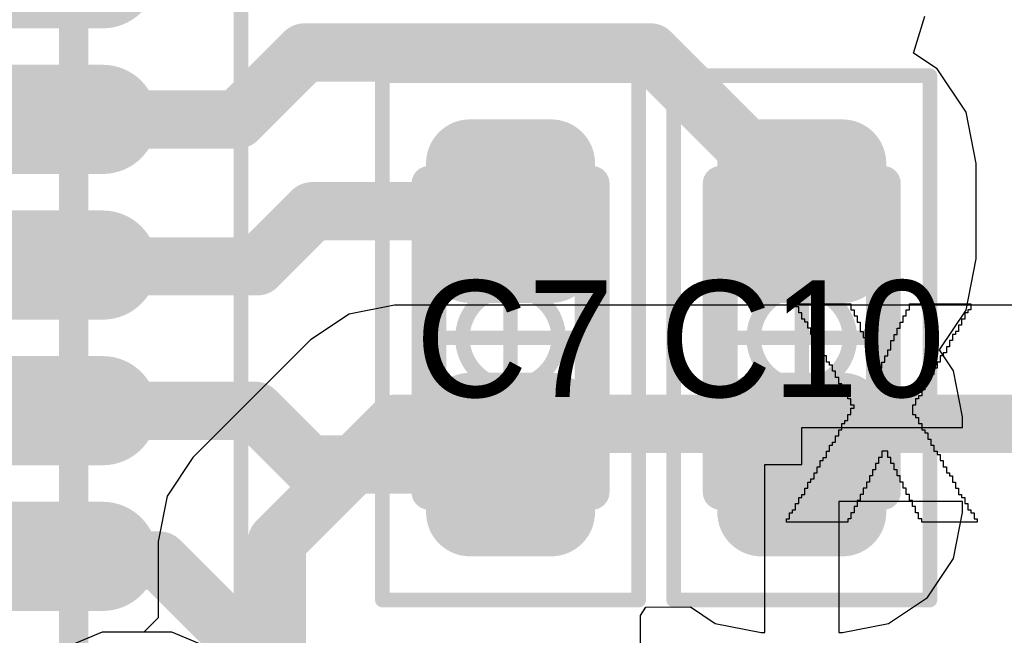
# Model space of a CAD drawing. Header units: millimetres. Extents: x -0.08 to 3.17, y -0.08 to 4.88.
# Tile 189 of 256: x 1.6266 to 1.7597, y 2.8456 to 2.9288. Entities that reach past the tile are written whole.
import ezdxf

# ---------------------------------------------------------------- set-up
doc = ezdxf.new("R2010")
doc.units = ezdxf.units.MM
doc.header["$MEASUREMENT"] = 0
for name, color, linetype in [('BottomLayer', 5, 'Continuous'), ('BottomOverlay', 54, 'Continuous'), ('Mechanical13', 56, 'Continuous'), ('Mechanical15', 56, 'Continuous'), ('Mechanical2', 216, 'Continuous'), ('MidLayer1', 16, 'Continuous'), ('TopLayer', 1, 'Continuous'), ('TopPaste', 8, 'Continuous'), ('TopSolder', 216, 'Continuous')]:
    doc.layers.add(name, color=color, linetype=linetype)

# ---------------------------------------------------------------- blocks, each defined once
blk = doc.blocks.new('QFN50P500X500X100_HS_33N_502')
at = {"layer": 'Mechanical13', "const_width": 0.00394}
blk.add_lwpolyline([(0.09843, 0.09843), (-0.09843, 0.09843)], dxfattribs=at)
at = {"layer": 'Mechanical15', "const_width": 0.00197}
blk.add_lwpolyline([(0.12106, 0.12106), (-0.12106, 0.12106)], dxfattribs=at)
at = {"layer": 'TopLayer', "const_width": 0.01083}
for points in [[(0.00984, 0.10236), (0.00984, 0.08858)], [(0.02953, 0.10236), (0.02953, 0.08858)], [(0.04921, 0.10236), (0.04921, 0.08858)], [(0.0689, 0.10236), (0.0689, 0.08858)]]:
    blk.add_lwpolyline(points, dxfattribs=at)
at = {"layer": 'TopLayer', "const_width": 0.00541}
for points in [[(0.00714, 0.10236, 1), (0.01255, 0.10236, 1)], [(0.02682, 0.10236, 1), (0.03223, 0.10236, 1)], [(0.04651, 0.10236, 1), (0.05192, 0.10236, 1)], [(0.06619, 0.10236, 1), (0.0716, 0.10236, 1)], [(0.00714, 0.08858, 1), (0.01255, 0.08858, 1)], [(0.02682, 0.08858, 1), (0.03223, 0.08858, 1)], [(0.04651, 0.08858, 1), (0.05192, 0.08858, 1)], [(0.06619, 0.08858, 1), (0.0716, 0.08858, 1)]]:
    blk.add_lwpolyline(points, format="xyb", close=True, dxfattribs=at)
at = {"layer": 'TopPaste', "const_width": 0.01083}
for points in [[(0.00984, 0.10236), (0.00984, 0.08858)], [(0.02953, 0.10236), (0.02953, 0.08858)], [(0.04921, 0.10236), (0.04921, 0.08858)], [(0.0689, 0.10236), (0.0689, 0.08858)]]:
    blk.add_lwpolyline(points, dxfattribs=at)
at = {"layer": 'TopPaste', "const_width": 0.00541}
for points in [[(0.00714, 0.10236, 1), (0.01255, 0.10236, 1)], [(0.02682, 0.10236, 1), (0.03223, 0.10236, 1)], [(0.04651, 0.10236, 1), (0.05192, 0.10236, 1)], [(0.06619, 0.10236, 1), (0.0716, 0.10236, 1)], [(0.00714, 0.08858, 1), (0.01255, 0.08858, 1)], [(0.02682, 0.08858, 1), (0.03223, 0.08858, 1)], [(0.04651, 0.08858, 1), (0.05192, 0.08858, 1)], [(0.06619, 0.08858, 1), (0.0716, 0.08858, 1)]]:
    blk.add_lwpolyline(points, format="xyb", close=True, dxfattribs=at)
at = {"layer": 'TopSolder', "const_width": 0.01476}
for points in [[(-0.00984, 0.10236), (-0.00984, 0.08858)], [(0.00984, 0.10236), (0.00984, 0.08858)], [(0.02953, 0.10236), (0.02953, 0.08858)], [(0.04921, 0.10236), (0.04921, 0.08858)], [(0.0689, 0.10236), (0.0689, 0.08858)]]:
    blk.add_lwpolyline(points, dxfattribs=at)
at = {"layer": 'TopSolder', "const_width": 0.00738}
for points in [[(-0.01353, 0.10236, 1), (-0.00615, 0.10236, 1)], [(0.00615, 0.10236, 1), (0.01353, 0.10236, 1)], [(0.02584, 0.10236, 1), (0.03322, 0.10236, 1)], [(0.04552, 0.10236, 1), (0.0529, 0.10236, 1)], [(0.06521, 0.10236, 1), (0.07259, 0.10236, 1)], [(-0.01353, 0.08858, 1), (-0.00615, 0.08858, 1)], [(0.00615, 0.08858, 1), (0.01353, 0.08858, 1)], [(0.02584, 0.08858, 1), (0.03322, 0.08858, 1)], [(0.04552, 0.08858, 1), (0.0529, 0.08858, 1)], [(0.06521, 0.08858, 1), (0.07259, 0.08858, 1)]]:
    blk.add_lwpolyline(points, format="xyb", close=True, dxfattribs=at)
blk = doc.blocks.new('CAP_0402_525')
at = {"layer": 'Mechanical13', "const_width": 0.00472}
for points in [[(0.02087, 0.01102), (-0.02087, 0.01102)], [(-0.02087, -0.01102), (-0.02087, 0.01102)], [(0.02087, -0.01102), (0.02087, 0.01102)], [(0.02087, -0.01102), (-0.02087, -0.01102)]]:
    blk.add_lwpolyline(points, dxfattribs=at)
at = {"layer": 'Mechanical13', "const_width": 0.00236}
for points in [[(-0.02205, 0.01102, 1), (-0.01969, 0.01102, 1)], [(-0.02205, 0.01102, 1), (-0.01969, 0.01102, 1)], [(0.01969, 0.01102, 1), (0.02205, 0.01102, 1)], [(0.01969, 0.01102, 1), (0.02205, 0.01102, 1)], [(-0.02205, -0.01102, 1), (-0.01969, -0.01102, 1)], [(-0.02205, -0.01102, 1), (-0.01969, -0.01102, 1)], [(0.01969, -0.01102, 1), (0.02205, -0.01102, 1)], [(0.01969, -0.01102, 1), (0.02205, -0.01102, 1)]]:
    blk.add_lwpolyline(points, format="xyb", close=True, dxfattribs=at)
at = {"layer": 'Mechanical15', "const_width": 0.00197}
for points in [[(0.03543, 0.01732), (-0.03543, 0.01732)], [(-0.03543, -0.01732), (-0.03543, 0.01732)], [(0.03543, -0.01732), (0.03543, 0.01732)], [(0, -0.00866), (0, 0.00866)], [(0.00866, 0), (-0.00866, 0)], [(0.03543, -0.01732), (-0.03543, -0.01732)]]:
    blk.add_lwpolyline(points, dxfattribs=at)
at = {"layer": 'Mechanical15'}
for points, const_width in [([(-0.03593, 0.01732, 1), (-0.03494, 0.01732, 1)], 0.000984), ([(-0.03593, 0.01732, 1), (-0.03494, 0.01732, 1)], 0.000984), ([(0.03494, 0.01732, 1), (0.03593, 0.01732, 1)], 0.000984), ([(0.03494, 0.01732, 1), (0.03593, 0.01732, 1)], 0.000984), ([(-0.00049, 0.00866, 1), (0.00049, 0.00866, 1)], 0.000984), ([(0.0065, 0, 1), (-0.0065, 0, 1)], 0.00197), ([(-0.00915, 0, 1), (-0.00817, 0, 1)], 0.000984), ([(-0.00699, 0, 1), (-0.006, 0, 1)], 0.000984), ([(0.006, 0, 1), (0.00699, 0, 1)], 0.000984), ([(0.00817, 0, 1), (0.00915, 0, 1)], 0.000984), ([(-0.00049, -0.00866, 1), (0.00049, -0.00866, 1)], 0.000984), ([(-0.03593, -0.01732, 1), (-0.03494, -0.01732, 1)], 0.000984), ([(-0.03593, -0.01732, 1), (-0.03494, -0.01732, 1)], 0.000984), ([(0.03494, -0.01732, 1), (0.03593, -0.01732, 1)], 0.000984), ([(0.03494, -0.01732, 1), (0.03593, -0.01732, 1)], 0.000984)]:
    blk.add_lwpolyline(points, format="xyb", close=True, dxfattribs=dict(at, const_width=const_width))
at = {"layer": 'TopLayer', "const_width": 0.00594}
for points in [[(-0.02656, 0.00548, 1), (-0.02062, 0.00548, 1)], [(-0.01363, 0.00548, 1), (-0.00769, 0.00548, 1)], [(0.00769, 0.00548, 1), (0.01363, 0.00548, 1)], [(0.02062, 0.00548, 1), (0.02656, 0.00548, 1)], [(-0.02656, -0.00548, 1), (-0.02062, -0.00548, 1)], [(-0.01363, -0.00548, 1), (-0.00769, -0.00548, 1)], [(0.00769, -0.00548, 1), (0.01363, -0.00548, 1)], [(0.02062, -0.00548, 1), (0.02656, -0.00548, 1)]]:
    blk.add_lwpolyline(points, format="xyb", close=True, dxfattribs=at)
at = {"layer": 'TopLayer'}
for points in [[(-0.01066, 0.01142), (-0.02359, 0.01142), (-0.01066, -0.01142), (-0.02359, -0.01142)], [(0.01066, -0.01142), (0.02359, -0.01142), (0.01066, 0.01142), (0.02359, 0.01142)], [(-0.00472, 0.00548), (-0.02953, 0.00548), (-0.00472, -0.00548), (-0.02953, -0.00548)], [(0.00472, -0.00548), (0.02953, -0.00548), (0.00472, 0.00548), (0.02953, 0.00548)]]:
    blk.add_solid(points, dxfattribs=at)
at = {"layer": 'TopPaste', "const_width": 0.00594}
for points in [[(-0.02656, 0.00548, 1), (-0.02062, 0.00548, 1)], [(-0.01363, 0.00548, 1), (-0.00769, 0.00548, 1)], [(0.00769, 0.00548, 1), (0.01363, 0.00548, 1)], [(0.02062, 0.00548, 1), (0.02656, 0.00548, 1)], [(-0.02656, -0.00548, 1), (-0.02062, -0.00548, 1)], [(-0.01363, -0.00548, 1), (-0.00769, -0.00548, 1)], [(0.00769, -0.00548, 1), (0.01363, -0.00548, 1)], [(0.02062, -0.00548, 1), (0.02656, -0.00548, 1)]]:
    blk.add_lwpolyline(points, format="xyb", close=True, dxfattribs=at)
at = {"layer": 'TopPaste'}
for points in [[(-0.01066, 0.01142), (-0.02359, 0.01142), (-0.01066, -0.01142), (-0.02359, -0.01142)], [(0.01066, -0.01142), (0.02359, -0.01142), (0.01066, 0.01142), (0.02359, 0.01142)], [(-0.00472, 0.00548), (-0.02953, 0.00548), (-0.00472, -0.00548), (-0.02953, -0.00548)], [(0.00472, -0.00548), (0.02953, -0.00548), (0.00472, 0.00548), (0.02953, 0.00548)]]:
    blk.add_solid(points, dxfattribs=at)
at = {"layer": 'TopSolder', "const_width": 0.00594}
for points in [[(-0.02656, 0.00548, 1), (-0.02062, 0.00548, 1)], [(-0.01363, 0.00548, 1), (-0.00769, 0.00548, 1)], [(0.00769, 0.00548, 1), (0.01363, 0.00548, 1)], [(0.02062, 0.00548, 1), (0.02656, 0.00548, 1)], [(-0.02656, -0.00548, 1), (-0.02062, -0.00548, 1)], [(-0.01363, -0.00548, 1), (-0.00769, -0.00548, 1)], [(0.00769, -0.00548, 1), (0.01363, -0.00548, 1)], [(0.02062, -0.00548, 1), (0.02656, -0.00548, 1)]]:
    blk.add_lwpolyline(points, format="xyb", close=True, dxfattribs=at)
at = {"layer": 'TopSolder'}
for points in [[(-0.01066, 0.01142), (-0.02359, 0.01142), (-0.01066, -0.01142), (-0.02359, -0.01142)], [(0.01066, -0.01142), (0.02359, -0.01142), (0.01066, 0.01142), (0.02359, 0.01142)], [(-0.00472, 0.00548), (-0.02953, 0.00548), (-0.00472, -0.00548), (-0.02953, -0.00548)], [(0.00472, -0.00548), (0.02953, -0.00548), (0.00472, 0.00548), (0.02953, 0.00548)]]:
    blk.add_solid(points, dxfattribs=at)
blk = doc.blocks.new('CAP_0402_527')
at = {"layer": 'Mechanical13', "const_width": 0.00472}
for points in [[(0.02087, 0.01102), (-0.02087, 0.01102)], [(-0.02087, -0.01102), (-0.02087, 0.01102)], [(0.02087, -0.01102), (0.02087, 0.01102)], [(0.02087, -0.01102), (-0.02087, -0.01102)]]:
    blk.add_lwpolyline(points, dxfattribs=at)
at = {"layer": 'Mechanical13', "const_width": 0.00236}
for points in [[(-0.02205, 0.01102, 1), (-0.01969, 0.01102, 1)], [(-0.02205, 0.01102, 1), (-0.01969, 0.01102, 1)], [(0.01969, 0.01102, 1), (0.02205, 0.01102, 1)], [(0.01969, 0.01102, 1), (0.02205, 0.01102, 1)], [(-0.02205, -0.01102, 1), (-0.01969, -0.01102, 1)], [(-0.02205, -0.01102, 1), (-0.01969, -0.01102, 1)], [(0.01969, -0.01102, 1), (0.02205, -0.01102, 1)], [(0.01969, -0.01102, 1), (0.02205, -0.01102, 1)]]:
    blk.add_lwpolyline(points, format="xyb", close=True, dxfattribs=at)
at = {"layer": 'Mechanical15', "const_width": 0.00197}
for points in [[(0.03543, 0.01732), (-0.03543, 0.01732)], [(-0.03543, -0.01732), (-0.03543, 0.01732)], [(0.03543, -0.01732), (0.03543, 0.01732)], [(0, -0.00866), (0, 0.00866)], [(0.00866, 0), (-0.00866, 0)], [(0.03543, -0.01732), (-0.03543, -0.01732)]]:
    blk.add_lwpolyline(points, dxfattribs=at)
at = {"layer": 'Mechanical15'}
for points, const_width in [([(-0.03593, 0.01732, 1), (-0.03494, 0.01732, 1)], 0.000984), ([(-0.03593, 0.01732, 1), (-0.03494, 0.01732, 1)], 0.000984), ([(0.03494, 0.01732, 1), (0.03593, 0.01732, 1)], 0.000984), ([(0.03494, 0.01732, 1), (0.03593, 0.01732, 1)], 0.000984), ([(-0.00049, 0.00866, 1), (0.00049, 0.00866, 1)], 0.000984), ([(0.0065, 0, 1), (-0.0065, 0, 1)], 0.00197), ([(-0.00915, 0, 1), (-0.00817, 0, 1)], 0.000984), ([(-0.00699, 0, 1), (-0.006, 0, 1)], 0.000984), ([(0.006, 0, 1), (0.00699, 0, 1)], 0.000984), ([(0.00817, 0, 1), (0.00915, 0, 1)], 0.000984), ([(-0.00049, -0.00866, 1), (0.00049, -0.00866, 1)], 0.000984), ([(-0.03593, -0.01732, 1), (-0.03494, -0.01732, 1)], 0.000984), ([(-0.03593, -0.01732, 1), (-0.03494, -0.01732, 1)], 0.000984), ([(0.03494, -0.01732, 1), (0.03593, -0.01732, 1)], 0.000984), ([(0.03494, -0.01732, 1), (0.03593, -0.01732, 1)], 0.000984)]:
    blk.add_lwpolyline(points, format="xyb", close=True, dxfattribs=dict(at, const_width=const_width))
at = {"layer": 'TopLayer', "const_width": 0.00594}
for points in [[(-0.02656, 0.00548, 1), (-0.02062, 0.00548, 1)], [(-0.01363, 0.00548, 1), (-0.00769, 0.00548, 1)], [(0.00769, 0.00548, 1), (0.01363, 0.00548, 1)], [(0.02062, 0.00548, 1), (0.02656, 0.00548, 1)], [(-0.02656, -0.00548, 1), (-0.02062, -0.00548, 1)], [(-0.01363, -0.00548, 1), (-0.00769, -0.00548, 1)], [(0.00769, -0.00548, 1), (0.01363, -0.00548, 1)], [(0.02062, -0.00548, 1), (0.02656, -0.00548, 1)]]:
    blk.add_lwpolyline(points, format="xyb", close=True, dxfattribs=at)
at = {"layer": 'TopLayer'}
for points in [[(-0.01066, 0.01142), (-0.02359, 0.01142), (-0.01066, -0.01142), (-0.02359, -0.01142)], [(0.01066, -0.01142), (0.02359, -0.01142), (0.01066, 0.01142), (0.02359, 0.01142)], [(-0.00472, 0.00548), (-0.02953, 0.00548), (-0.00472, -0.00548), (-0.02953, -0.00548)], [(0.00472, -0.00548), (0.02953, -0.00548), (0.00472, 0.00548), (0.02953, 0.00548)]]:
    blk.add_solid(points, dxfattribs=at)
at = {"layer": 'TopPaste', "const_width": 0.00594}
for points in [[(-0.02656, 0.00548, 1), (-0.02062, 0.00548, 1)], [(-0.01363, 0.00548, 1), (-0.00769, 0.00548, 1)], [(0.00769, 0.00548, 1), (0.01363, 0.00548, 1)], [(0.02062, 0.00548, 1), (0.02656, 0.00548, 1)], [(-0.02656, -0.00548, 1), (-0.02062, -0.00548, 1)], [(-0.01363, -0.00548, 1), (-0.00769, -0.00548, 1)], [(0.00769, -0.00548, 1), (0.01363, -0.00548, 1)], [(0.02062, -0.00548, 1), (0.02656, -0.00548, 1)]]:
    blk.add_lwpolyline(points, format="xyb", close=True, dxfattribs=at)
at = {"layer": 'TopPaste'}
for points in [[(-0.01066, 0.01142), (-0.02359, 0.01142), (-0.01066, -0.01142), (-0.02359, -0.01142)], [(0.01066, -0.01142), (0.02359, -0.01142), (0.01066, 0.01142), (0.02359, 0.01142)], [(-0.00472, 0.00548), (-0.02953, 0.00548), (-0.00472, -0.00548), (-0.02953, -0.00548)], [(0.00472, -0.00548), (0.02953, -0.00548), (0.00472, 0.00548), (0.02953, 0.00548)]]:
    blk.add_solid(points, dxfattribs=at)
at = {"layer": 'TopSolder', "const_width": 0.00594}
for points in [[(-0.02656, 0.00548, 1), (-0.02062, 0.00548, 1)], [(-0.01363, 0.00548, 1), (-0.00769, 0.00548, 1)], [(0.00769, 0.00548, 1), (0.01363, 0.00548, 1)], [(0.02062, 0.00548, 1), (0.02656, 0.00548, 1)], [(-0.02656, -0.00548, 1), (-0.02062, -0.00548, 1)], [(-0.01363, -0.00548, 1), (-0.00769, -0.00548, 1)], [(0.00769, -0.00548, 1), (0.01363, -0.00548, 1)], [(0.02062, -0.00548, 1), (0.02656, -0.00548, 1)]]:
    blk.add_lwpolyline(points, format="xyb", close=True, dxfattribs=at)
at = {"layer": 'TopSolder'}
for points in [[(-0.01066, 0.01142), (-0.02359, 0.01142), (-0.01066, -0.01142), (-0.02359, -0.01142)], [(0.01066, -0.01142), (0.02359, -0.01142), (0.01066, 0.01142), (0.02359, 0.01142)], [(-0.00472, 0.00548), (-0.02953, 0.00548), (-0.00472, -0.00548), (-0.02953, -0.00548)], [(0.00472, -0.00548), (0.02953, -0.00548), (0.00472, 0.00548), (0.02953, 0.00548)]]:
    blk.add_solid(points, dxfattribs=at)

msp = doc.modelspace()

# ---------------------------------------------------------------- linework, layer by layer
at = {"layer": 'BottomLayer'}
for p, q in [((1.67722, 2.89026), (1.67108, 2.88904)), ((1.79746, 2.89026), (1.67722, 2.89026)), ((1.67722, 2.89026), (1.67722, 2.89026)), ((1.67108, 2.88904), (1.66587, 2.88556)), ((1.66587, 2.88556), (1.64997, 2.86966)), ((1.64997, 2.86966), (1.64649, 2.86445)), ((1.64649, 2.86445), (1.64527, 2.85831)), ((1.64527, 2.85831), (1.64527, 2.85831)), ((1.64527, 2.85831), (1.64527, 2.84798)), ((1.64527, 2.84798), (1.64333, 2.84604)), ((1.63771, 2.84604), (1.62903, 2.84245)), ((1.64333, 2.84604), (1.63771, 2.84604))]:
    msp.add_line(p, q, dxfattribs=at)
at = {"layer": 'BottomLayer', "const_width": 0.00787}
for points in [[(1.66132, 2.85831), (1.67722, 2.87421)], [(1.67722, 2.87421), (1.83069, 2.87421)], [(1.66132, 2.84133), (1.66132, 2.85831)]]:
    msp.add_lwpolyline(points, dxfattribs=at)
at = {"layer": 'BottomLayer', "const_width": 0.00394}
for points in [[(1.67526, 2.87421, 1), (1.67919, 2.87421, 1)], [(1.67526, 2.87421, 1), (1.67919, 2.87421, 1)], [(1.65936, 2.85831, 1), (1.66329, 2.85831, 1)], [(1.65936, 2.85831, 1), (1.66329, 2.85831, 1)]]:
    msp.add_lwpolyline(points, format="xyb", close=True, dxfattribs=at)
at = {"layer": 'BottomOverlay'}
for p, q in [((1.73145, 2.89004), (1.73145, 2.89045)), ((1.73145, 2.89045), (1.73893, 2.89045)), ((1.73186, 2.89004), (1.73145, 2.89004)), ((1.73186, 2.88921), (1.73186, 2.89004)), ((1.73893, 2.89045), (1.73893, 2.88962)), ((1.73893, 2.88962), (1.73934, 2.88962)), ((1.73934, 2.88962), (1.73934, 2.88921)), ((1.74641, 2.88879), (1.74641, 2.88962)), ((1.74641, 2.88962), (1.74683, 2.88962)), ((1.74683, 2.88962), (1.74683, 2.89045)), ((1.74683, 2.89045), (1.75514, 2.89045)), ((1.75514, 2.88962), (1.75473, 2.88962)), ((1.75473, 2.88962), (1.75473, 2.88921)), ((1.75514, 2.89045), (1.75514, 2.88962)), ((1.73228, 2.88921), (1.73186, 2.88921)), ((1.73228, 2.88837), (1.73228, 2.88921)), ((1.73269, 2.88837), (1.73228, 2.88837)), ((1.73269, 2.88796), (1.73269, 2.88837)), ((1.73934, 2.88921), (1.73934, 2.88879)), ((1.73934, 2.88879), (1.73976, 2.88879)), ((1.73976, 2.88879), (1.73976, 2.88796)), ((1.746, 2.88796), (1.746, 2.88879)), ((1.746, 2.88879), (1.74641, 2.88879)), ((1.75431, 2.88837), (1.75389, 2.88837)), ((1.75389, 2.88837), (1.75389, 2.88754)), ((1.75473, 2.88921), (1.75431, 2.88921)), ((1.75431, 2.88921), (1.75431, 2.88837)), ((1.73311, 2.88796), (1.73269, 2.88796)), ((1.73311, 2.88713), (1.73311, 2.88796)), ((1.73352, 2.88713), (1.73311, 2.88713)), ((1.73352, 2.8863), (1.73352, 2.88713)), ((1.73976, 2.88796), (1.74018, 2.88796)), ((1.74018, 2.88796), (1.74018, 2.88671)), ((1.74516, 2.8863), (1.74516, 2.88713)), ((1.74516, 2.88713), (1.74558, 2.88713)), ((1.74558, 2.88713), (1.74558, 2.88796)), ((1.74558, 2.88796), (1.746, 2.88796)), ((1.75389, 2.88754), (1.75348, 2.88754)), ((1.75348, 2.88754), (1.75348, 2.88671)), ((1.73394, 2.8863), (1.73352, 2.8863)), ((1.73394, 2.88546), (1.73394, 2.8863)), ((1.74018, 2.88671), (1.74059, 2.88671)), ((1.74059, 2.88671), (1.74059, 2.88588)), ((1.74059, 2.88588), (1.74101, 2.88588)), ((1.74101, 2.88588), (1.74101, 2.88505)), ((1.74475, 2.88546), (1.74475, 2.8863)), ((1.74475, 2.8863), (1.74516, 2.8863)), ((1.75306, 2.8863), (1.75265, 2.8863)), ((1.75265, 2.8863), (1.75265, 2.88546)), ((1.75348, 2.88671), (1.75306, 2.88671)), ((1.75306, 2.88671), (1.75306, 2.8863)), ((1.73436, 2.88546), (1.73394, 2.88546)), ((1.73436, 2.88505), (1.73436, 2.88546)), ((1.73477, 2.88505), (1.73436, 2.88505)), ((1.73477, 2.88422), (1.73477, 2.88505)), ((1.73519, 2.88422), (1.73477, 2.88422)), ((1.73519, 2.88339), (1.73519, 2.88422)), ((1.74101, 2.88505), (1.74142, 2.88505)), ((1.74142, 2.88505), (1.74142, 2.88422)), ((1.74142, 2.88422), (1.74184, 2.88422)), ((1.74184, 2.88422), (1.74184, 2.88339)), ((1.74392, 2.88339), (1.74392, 2.88422)), ((1.74392, 2.88422), (1.74433, 2.88422)), ((1.74433, 2.88422), (1.74433, 2.88546)), ((1.74433, 2.88546), (1.74475, 2.88546)), ((1.75223, 2.88463), (1.75182, 2.88463)), ((1.75182, 2.88463), (1.75182, 2.8838)), ((1.75265, 2.88546), (1.75223, 2.88546)), ((1.75223, 2.88546), (1.75223, 2.88463)), ((1.7356, 2.88339), (1.73519, 2.88339)), ((1.7356, 2.88255), (1.7356, 2.88339)), ((1.74184, 2.88339), (1.74225, 2.88339)), ((1.74225, 2.88339), (1.74225, 2.88255)), ((1.7435, 2.88255), (1.7435, 2.88339)), ((1.7435, 2.88339), (1.74392, 2.88339)), ((1.7514, 2.88339), (1.75098, 2.88339)), ((1.75098, 2.88339), (1.75098, 2.88255)), ((1.75182, 2.8838), (1.7514, 2.8838)), ((1.7514, 2.8838), (1.7514, 2.88339)), ((1.73602, 2.88255), (1.7356, 2.88255)), ((1.73602, 2.88214), (1.73602, 2.88255)), ((1.73643, 2.88214), (1.73602, 2.88214)), ((1.73643, 2.88131), (1.73643, 2.88214)), ((1.74225, 2.88255), (1.74267, 2.88255)), ((1.74267, 2.88255), (1.74267, 2.88172)), ((1.74267, 2.88172), (1.74309, 2.88172)), ((1.74309, 2.88172), (1.74309, 2.88255)), ((1.74309, 2.88255), (1.7435, 2.88255)), ((1.75057, 2.88172), (1.75015, 2.88172)), ((1.75015, 2.88172), (1.75015, 2.88089)), ((1.75098, 2.88255), (1.75057, 2.88255)), ((1.75057, 2.88255), (1.75057, 2.88172)), ((1.73685, 2.88131), (1.73643, 2.88131)), ((1.73685, 2.88048), (1.73685, 2.88131)), ((1.73727, 2.88048), (1.73685, 2.88048)), ((1.73727, 2.87964), (1.73727, 2.88048)), ((1.74974, 2.88048), (1.74932, 2.88048)), ((1.74932, 2.88048), (1.74932, 2.87964)), ((1.75015, 2.88089), (1.74974, 2.88089)), ((1.74974, 2.88089), (1.74974, 2.88048)), ((1.73768, 2.87964), (1.73727, 2.87964)), ((1.73768, 2.87923), (1.73768, 2.87964)), ((1.7381, 2.87923), (1.73768, 2.87923)), ((1.7381, 2.8784), (1.7381, 2.87923)), ((1.74932, 2.87964), (1.74891, 2.87964)), ((1.74891, 2.87964), (1.74891, 2.87881)), ((1.73851, 2.8784), (1.7381, 2.8784)), ((1.73851, 2.87757), (1.73851, 2.8784)), ((1.73893, 2.87757), (1.73851, 2.87757)), ((1.73893, 2.87673), (1.73893, 2.87757)), ((1.74807, 2.87757), (1.74766, 2.87757)), ((1.74766, 2.87757), (1.74766, 2.87673)), ((1.74849, 2.87798), (1.74807, 2.87798)), ((1.74807, 2.87798), (1.74807, 2.87757)), ((1.74891, 2.87881), (1.74849, 2.87881)), ((1.74849, 2.87881), (1.74849, 2.87798)), ((1.73934, 2.87673), (1.73893, 2.87673)), ((1.73893, 2.87549), (1.73893, 2.87632)), ((1.73893, 2.87632), (1.73934, 2.87632)), ((1.73934, 2.87632), (1.73934, 2.87673)), ((1.74766, 2.87673), (1.74724, 2.87673)), ((1.74724, 2.87673), (1.74724, 2.87549)), ((1.73851, 2.87466), (1.73851, 2.87549)), ((1.73851, 2.87549), (1.73893, 2.87549)), ((1.74724, 2.87549), (1.74766, 2.87549)), ((1.74766, 2.87549), (1.74766, 2.87507)), ((1.74766, 2.87507), (1.74807, 2.87507)), ((1.74807, 2.87507), (1.74807, 2.87424)), ((1.73768, 2.87341), (1.73768, 2.87424)), ((1.73768, 2.87424), (1.7381, 2.87424)), ((1.7381, 2.87424), (1.7381, 2.87466)), ((1.7381, 2.87466), (1.73851, 2.87466)), ((1.74807, 2.87424), (1.74849, 2.87424)), ((1.74849, 2.87424), (1.74849, 2.87341)), ((1.73685, 2.87175), (1.73685, 2.87258)), ((1.73685, 2.87258), (1.73727, 2.87258)), ((1.73727, 2.87258), (1.73727, 2.87341)), ((1.73727, 2.87341), (1.73768, 2.87341)), ((1.74849, 2.87341), (1.74891, 2.87341)), ((1.74891, 2.87341), (1.74891, 2.87299)), ((1.74891, 2.87299), (1.74932, 2.87299)), ((1.74932, 2.87299), (1.74932, 2.87216)), ((1.73602, 2.8705), (1.73602, 2.87133)), ((1.73602, 2.87133), (1.73643, 2.87133)), ((1.73643, 2.87133), (1.73643, 2.87175)), ((1.73643, 2.87175), (1.73685, 2.87175)), ((1.74932, 2.87216), (1.74974, 2.87216)), ((1.74974, 2.87216), (1.74974, 2.87133)), ((1.74974, 2.87133), (1.75015, 2.87133)), ((1.75015, 2.87133), (1.75015, 2.8705)), ((1.73519, 2.86925), (1.73519, 2.86967)), ((1.73519, 2.86967), (1.7356, 2.86967)), ((1.7356, 2.86967), (1.7356, 2.8705)), ((1.7356, 2.8705), (1.73602, 2.8705)), ((1.74309, 2.86967), (1.74267, 2.86967)), ((1.74267, 2.86967), (1.74267, 2.86884)), ((1.74392, 2.8705), (1.74309, 2.8705)), ((1.74309, 2.8705), (1.74309, 2.86967)), ((1.74392, 2.86967), (1.74392, 2.8705)), ((1.74433, 2.86967), (1.74392, 2.86967)), ((1.74433, 2.86884), (1.74433, 2.86967)), ((1.75015, 2.8705), (1.75057, 2.8705)), ((1.75057, 2.8705), (1.75057, 2.87008)), ((1.75057, 2.87008), (1.75098, 2.87008)), ((1.75098, 2.87008), (1.75098, 2.86925)), ((1.73436, 2.86759), (1.73436, 2.86842)), ((1.73436, 2.86842), (1.73477, 2.86842)), ((1.73477, 2.86842), (1.73477, 2.86925)), ((1.73477, 2.86925), (1.73519, 2.86925)), ((1.74267, 2.86884), (1.74225, 2.86884)), ((1.74225, 2.86884), (1.74225, 2.868)), ((1.74475, 2.86884), (1.74433, 2.86884)), ((1.74475, 2.868), (1.74475, 2.86884)), ((1.75098, 2.86925), (1.7514, 2.86925)), ((1.7514, 2.86925), (1.7514, 2.86842)), ((1.7514, 2.86842), (1.75182, 2.86842)), ((1.75182, 2.86842), (1.75182, 2.86759)), ((1.73394, 2.86676), (1.73394, 2.86759)), ((1.73394, 2.86759), (1.73436, 2.86759)), ((1.74184, 2.86717), (1.74142, 2.86717)), ((1.74142, 2.86717), (1.74142, 2.86634)), ((1.74225, 2.868), (1.74184, 2.868)), ((1.74184, 2.868), (1.74184, 2.86717)), ((1.74516, 2.868), (1.74475, 2.868)), ((1.74516, 2.86717), (1.74516, 2.868)), ((1.74558, 2.86717), (1.74516, 2.86717)), ((1.74558, 2.86634), (1.74558, 2.86717)), ((1.75182, 2.86759), (1.75223, 2.86759)), ((1.75223, 2.86759), (1.75223, 2.86717)), ((1.75223, 2.86717), (1.75265, 2.86717)), ((1.75265, 2.86717), (1.75265, 2.86634)), ((1.73269, 2.86468), (1.73269, 2.86551)), ((1.73269, 2.86551), (1.73311, 2.86551)), ((1.73311, 2.86551), (1.73311, 2.86634)), ((1.73311, 2.86634), (1.73352, 2.86634)), ((1.73352, 2.86634), (1.73352, 2.86676)), ((1.73352, 2.86676), (1.73394, 2.86676)), ((1.74101, 2.86551), (1.74059, 2.86551)), ((1.74059, 2.86551), (1.74059, 2.86468)), ((1.74142, 2.86634), (1.74101, 2.86634)), ((1.74101, 2.86634), (1.74101, 2.86551)), ((1.746, 2.86634), (1.74558, 2.86634)), ((1.746, 2.86551), (1.746, 2.86634)), ((1.74641, 2.86551), (1.746, 2.86551)), ((1.74641, 2.86468), (1.74641, 2.86551)), ((1.75265, 2.86634), (1.75306, 2.86634)), ((1.75306, 2.86634), (1.75306, 2.86551)), ((1.75306, 2.86551), (1.75348, 2.86551)), ((1.75348, 2.86551), (1.75348, 2.86468)), ((1.73186, 2.86343), (1.73186, 2.86426)), ((1.73186, 2.86426), (1.73228, 2.86426)), ((1.73228, 2.86426), (1.73228, 2.86468)), ((1.73228, 2.86468), (1.73269, 2.86468)), ((1.74059, 2.86468), (1.74018, 2.86468)), ((1.74018, 2.86468), (1.74018, 2.86385)), ((1.74683, 2.86468), (1.74641, 2.86468)), ((1.74683, 2.86385), (1.74683, 2.86468)), ((1.75348, 2.86468), (1.75389, 2.86468)), ((1.75389, 2.86468), (1.75389, 2.86426)), ((1.75389, 2.86426), (1.75431, 2.86426)), ((1.75431, 2.86426), (1.75431, 2.86343)), ((1.73145, 2.8626), (1.73145, 2.86343)), ((1.73145, 2.86343), (1.73186, 2.86343)), ((1.73976, 2.86302), (1.73934, 2.86302)), ((1.73934, 2.86302), (1.73934, 2.86219)), ((1.74018, 2.86385), (1.73976, 2.86385)), ((1.73976, 2.86385), (1.73976, 2.86302)), ((1.74724, 2.86385), (1.74683, 2.86385)), ((1.74724, 2.86302), (1.74724, 2.86385)), ((1.74766, 2.86302), (1.74724, 2.86302)), ((1.74766, 2.86219), (1.74766, 2.86302)), ((1.75431, 2.86343), (1.75473, 2.86343)), ((1.75473, 2.86343), (1.75473, 2.8626)), ((1.73061, 2.86135), (1.73061, 2.86219)), ((1.73061, 2.86219), (1.73103, 2.86219)), ((1.73103, 2.86219), (1.73103, 2.8626)), ((1.73103, 2.8626), (1.73145, 2.8626)), ((1.73934, 2.86219), (1.73893, 2.86219)), ((1.73893, 2.86219), (1.73893, 2.86135)), ((1.74807, 2.86219), (1.74766, 2.86219)), ((1.74807, 2.86135), (1.74807, 2.86219)), ((1.75473, 2.8626), (1.75514, 2.8626)), ((1.75514, 2.8626), (1.75514, 2.86219)), ((1.75514, 2.86219), (1.75556, 2.86219)), ((1.75556, 2.86219), (1.75556, 2.86135)), ((1.7302, 2.86094), (1.7302, 2.86135)), ((1.7302, 2.86135), (1.73061, 2.86135)), ((1.73851, 2.86094), (1.7302, 2.86094)), ((1.73893, 2.86135), (1.73851, 2.86135)), ((1.73851, 2.86135), (1.73851, 2.86094)), ((1.74849, 2.86135), (1.74807, 2.86135)), ((1.74849, 2.86094), (1.74849, 2.86135)), ((1.75597, 2.86094), (1.74849, 2.86094)), ((1.75556, 2.86135), (1.75597, 2.86135)), ((1.75597, 2.86135), (1.75597, 2.86094))]:
    msp.add_line(p, q, dxfattribs=at)
at = {"layer": 'MidLayer1'}
for p, q in [((1.63771, 2.84604), (1.62903, 2.84245)), ((1.64711, 2.84604), (1.63771, 2.84604)), ((1.65579, 2.84245), (1.64711, 2.84604))]:
    msp.add_line(p, q, dxfattribs=at)
at = {"layer": 'TopLayer'}
for p, q in [((1.7474, 2.92432), (1.74892, 2.92932)), ((1.75056, 2.92221), (1.7474, 2.92432)), ((1.75448, 2.91634), (1.75056, 2.92221)), ((1.75586, 2.90942), (1.75448, 2.91634)), ((1.75586, 2.89649), (1.75586, 2.90942)), ((1.75448, 2.88956), (1.75586, 2.89649)), ((1.7509, 2.8842), (1.75448, 2.88956)), ((1.75278, 2.88138), (1.7509, 2.8842)), ((1.75401, 2.87517), (1.75278, 2.88138)), ((1.75401, 2.8737), (1.75401, 2.87517)), ((1.73228, 2.8687), (1.73228, 2.8737)), ((1.73228, 2.8737), (1.75401, 2.8737)), ((1.72728, 2.84599), (1.72728, 2.8687)), ((1.72728, 2.8687), (1.73228, 2.8687)), ((1.75401, 2.8637), (1.73728, 2.8637)), ((1.73728, 2.8637), (1.73728, 2.84599)), ((1.75401, 2.86224), (1.75401, 2.8637)), ((1.75278, 2.85602), (1.75401, 2.86224)), ((1.74925, 2.85075), (1.75278, 2.85602)), ((1.74398, 2.84722), (1.74925, 2.85075)), ((1.71046, 2.84831), (1.71119, 2.84944)), ((1.71046, 2.8446), (1.71046, 2.84831)), ((1.71119, 2.84944), (1.71722, 2.84947)), ((1.71722, 2.84947), (1.72058, 2.84722)), ((1.72058, 2.84722), (1.7268, 2.84599)), ((1.73776, 2.84599), (1.74398, 2.84722)), ((1.7268, 2.84599), (1.72728, 2.84599)), ((1.73728, 2.84599), (1.73776, 2.84599))]:
    msp.add_line(p, q, dxfattribs=at)
at = {"layer": 'TopLayer', "const_width": 0.00787}
for points in [[(1.65602, 2.91535), (1.66508, 2.92441)], [(1.66508, 2.92441), (1.71181, 2.92441)], [(1.71181, 2.92441), (1.73228, 2.90394)], [(1.63089, 2.91535), (1.65602, 2.91535)], [(1.65865, 2.8955), (1.6661, 2.90295)], [(1.6661, 2.90295), (1.69291, 2.90295)], [(1.73228, 2.90295), (1.73228, 2.90394)], [(1.63133, 2.8955), (1.65865, 2.8955)], [(1.63089, 2.87598), (1.65836, 2.87598)], [(1.65836, 2.87598), (1.66565, 2.8687)], [(1.66565, 2.8687), (1.69291, 2.8687)], [(1.63089, 2.8563), (1.63145, 2.85573)], [(1.63145, 2.85573), (1.64545, 2.85573)], [(1.64545, 2.85573), (1.6743, 2.82689)]]:
    msp.add_lwpolyline(points, dxfattribs=at)
at = {"layer": 'TopLayer', "const_width": 0.00394}
for points in [[(1.66311, 2.92441, 1), (1.66705, 2.92441, 1)], [(1.66311, 2.92441, 1), (1.66705, 2.92441, 1)], [(1.70984, 2.92441, 1), (1.71378, 2.92441, 1)], [(1.70984, 2.92441, 1), (1.71378, 2.92441, 1)], [(1.62892, 2.91535, 1), (1.63286, 2.91535, 1)], [(1.65405, 2.91535, 1), (1.65799, 2.91535, 1)], [(1.65405, 2.91535, 1), (1.65799, 2.91535, 1)], [(1.66413, 2.90295, 1), (1.66807, 2.90295, 1)], [(1.66413, 2.90295, 1), (1.66807, 2.90295, 1)], [(1.69094, 2.90295, 1), (1.69488, 2.90295, 1)], [(1.73032, 2.90394, 1), (1.73425, 2.90394, 1)], [(1.73032, 2.90394, 1), (1.73425, 2.90394, 1)], [(1.73032, 2.90295, 1), (1.73425, 2.90295, 1)], [(1.62936, 2.8955, 1), (1.6333, 2.8955, 1)], [(1.65668, 2.8955, 1), (1.66062, 2.8955, 1)], [(1.65668, 2.8955, 1), (1.66062, 2.8955, 1)], [(1.62892, 2.87598, 1), (1.63286, 2.87598, 1)], [(1.65639, 2.87598, 1), (1.66033, 2.87598, 1)], [(1.65639, 2.87598, 1), (1.66033, 2.87598, 1)], [(1.66368, 2.8687, 1), (1.66761, 2.8687, 1)], [(1.66368, 2.8687, 1), (1.66761, 2.8687, 1)], [(1.69094, 2.8687, 1), (1.69488, 2.8687, 1)], [(1.62892, 2.8563, 1), (1.63286, 2.8563, 1)], [(1.62949, 2.85573, 1), (1.63342, 2.85573, 1)], [(1.62949, 2.85573, 1), (1.63342, 2.85573, 1)], [(1.64348, 2.85573, 1), (1.64742, 2.85573, 1)], [(1.64348, 2.85573, 1), (1.64742, 2.85573, 1)]]:
    msp.add_lwpolyline(points, format="xyb", close=True, dxfattribs=at)

# ---------------------------------------------------------------- block references
at = {"rotation": 270}
for name, p in [('QFN50P500X500X100_HS_33N_502', (1.53542, 2.9252)), ('CAP_0402_527', (1.69291, 2.88583)), ('CAP_0402_525', (1.73228, 2.88583))]:
    msp.add_blockref(name, p, dxfattribs=at)

# ---------------------------------------------------------------- texts
at = {"layer": 'Mechanical2'}
for s, p in [('C7', (1.68002, 2.87784)), ('C10', (1.71302, 2.87784))]:
    msp.add_text(s, height=0.015748, dxfattribs=at).set_placement(p)

doc.saveas('drawing.dxf')
